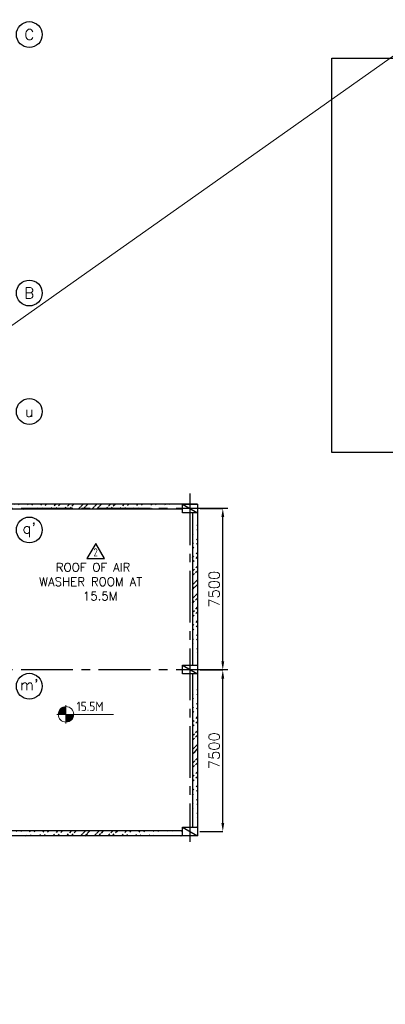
# Model space of a CAD drawing. Extents: x -287416 to 4934791, y -504132 to 1826789.
# Tile 110 of 256: x 85661 to 102628, y 199956 to 245670. Entities that reach past the tile are written whole.
import ezdxf
from ezdxf.enums import TextEntityAlignment as Align

# ---------------------------------------------------------------- set-up
doc = ezdxf.new("R2010")
doc.units = 0
doc.header["$LTSCALE"] = 800
doc.header["$MEASUREMENT"] = 0
doc.linetypes.add('CENTER', pattern=[2, 1.25, -0.25, 0.25, -0.25])
doc.linetypes.add('CENTER2', pattern=[1.125, 0.75, -0.125, 0.125, -0.125])
doc.layers.get('0').update_dxf_attribs({"linetype": 'CONTINUOUS'})
doc.layers.get('DEFPOINTS').update_dxf_attribs({"linetype": 'CONTINUOUS'})
for name, color, linetype in [('0-7-COL', 2, 'CENTER'), ('GRID', 8, 'CENTER'), ('HANGERS', 1, 'CONTINUOUS'), ('HATCH', 9, 'CONTINUOUS'), ('STR', 2, 'CONTINUOUS'), ('WALL', 6, 'CONTINUOUS')]:
    doc.layers.add(name, color=color, linetype=linetype)
for name, color, linetype, lineweight in [('DIM', 4, 'CONTINUOUS', 15), ('T', 3, 'CONTINUOUS', 15), ('TEXT', 3, 'CONTINUOUS', 15)]:
    doc.layers.add(name, color=color, linetype=linetype, lineweight=lineweight)
doc.styles.add('ROMANC', font='romanc')
doc.styles.add('ROMANS', font='ISO9.shx', dxfattribs={"width": 0.8})
doc.styles.add('S1', font='SIMPLEX.SHX', dxfattribs={"height": 200})
doc.styles.add('S3', font='ROMANS1.SHX', dxfattribs={"width": 0.8})
doc.styles.get("Standard").update_dxf_attribs({"font": 'ISO9'})
doc.styles.add('VER', font='ISO9.SHX')
doc.dimstyles.new('STANDARD$0', dxfattribs={"dimtxt": 250, "dimasz": 200, "dimexe": 0, "dimexo": 0, "dimgap": 100, "dimtad": 1, "dimdec": 0, "dimzin": 0, "dimdsep": 46, "dimtxsty": 'S1', "dimcen": 0, "dimadec": 0, "dimazin": 0, "dimtfac": 1, "dimtdec": 0, "dimtmove": 2, "dimatfit": 3, "dimfxl": 1, "dimtolj": 1, "dimtzin": 0, "dimarcsym": 0})
pattern_1 = [(45, (19498.4, 126706.84), (-318.198, 318.198), []), (45, (19710.53, 126706.84), (-318.198, 318.198), [])]

# ---------------------------------------------------------------- blocks, each defined once
blk = doc.blocks.new('*X7')
at = {"color": 0}
for p, q in [((36081, 29225), (36330, 29225)), ((36085, 29250), (36330, 29250)), ((36092, 29275), (36330, 29275)), ((36102, 29300), (36330, 29300)), ((36115, 29325), (36330, 29325)), ((36132, 29350), (36330, 29350)), ((36154, 29375), (36330, 29375)), ((36183, 29400), (36330, 29400)), ((36226, 29425), (36330, 29425)), ((36080, 29200), (36330, 29200))]:
    blk.add_line(p, q, dxfattribs=at)
blk = doc.blocks.new('LL')
for p, q in [((-1136, 0), (-711, 0)), ((-711, 0), (-711, 423)), ((1493, 0), (-711, 0)), ((-711, 0), (-711, -418))]:
    blk.add_line(p, q)
for start, end in [(90, 180), (180, 270), (0, 90), (270, 0)]:
    blk.add_arc((-711, 0), 360, start, end)
at = {"xscale": 1.440000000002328, "yscale": 1.440000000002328, "zscale": 1.440000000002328}
blk.add_blockref('*X7', (-53026, -42044), dxfattribs=at)
at = {"xscale": 1.440000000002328, "yscale": 1.440000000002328, "zscale": 1.440000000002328, "rotation": 180}
blk.add_blockref('*X7', (51604, 42044), dxfattribs=at)
at = {"flags": 4}
blk.add_attdef('LEVEL', (-222, 154), '', height=432, dxfattribs=at)
blk = doc.blocks.new('*D981')
at = {"layer": 'DEFPOINTS', "color": 0, "linetype": 'Continuous', "transparency": 16777216}
for p in [(94043, 222979), (95086, 222979), (95086, 215479)]:
    blk.add_point(p, dxfattribs=at)
at = {"layer": 'DIM', "linetype": 'Continuous', "lineweight": -2, "transparency": 16777216}
blk.add_line((94043, 222979), (95086, 222979), dxfattribs=at)
at = {"layer": 'DIM', "color": 4, "linetype": 'Continuous', "lineweight": -2, "transparency": 16777216}
blk.add_line((95086, 215879), (95086, 222579), dxfattribs=at)
at = {"layer": 'DIM', "color": 4, "linetype": 'Continuous', "transparency": 16777216}
for points in [[(95020, 222579), (95153, 222579), (95086, 222979)], [(95020, 215879), (95153, 215879), (95086, 215479)]]:
    blk.add_solid(points, dxfattribs=at)
at = {"layer": 'DIM', "linetype": 'Continuous', "transparency": 16777216, "insert": (94686, 219229), "char_height": 500, "attachment_point": 5, "rotation": 90, "style": 'ROMANC'}
blk.add_mtext('\\A1;7500', dxfattribs=at)
blk = doc.blocks.new('*D982')
at = {"layer": 'DEFPOINTS', "color": 0, "linetype": 'Continuous', "transparency": 16777216}
for p in [(94029, 215479), (95086, 215479), (94023, 207979)]:
    blk.add_point(p, dxfattribs=at)
at = {"layer": 'DIM', "linetype": 'Continuous', "lineweight": -2, "transparency": 16777216}
for p, q in [((94029, 215479), (95086, 215479)), ((94023, 207979), (95086, 207979))]:
    blk.add_line(p, q, dxfattribs=at)
at = {"layer": 'DIM', "color": 4, "linetype": 'Continuous', "lineweight": -2, "transparency": 16777216}
blk.add_line((95086, 208379), (95086, 215079), dxfattribs=at)
at = {"layer": 'DIM', "color": 4, "linetype": 'Continuous', "transparency": 16777216}
for points in [[(95020, 215079), (95153, 215079), (95086, 215479)], [(95020, 208379), (95153, 208379), (95086, 207979)]]:
    blk.add_solid(points, dxfattribs=at)
at = {"layer": 'DIM', "linetype": 'Continuous', "transparency": 16777216, "insert": (94686, 211729), "char_height": 500, "attachment_point": 5, "rotation": 90, "style": 'ROMANC'}
blk.add_mtext('\\A1;7500', dxfattribs=at)
blk = doc.blocks.new('REV2')
at = {"layer": 'HANGERS', "linetype": 'Continuous'}
for p, q in [((95462, 93768), (95042, 93069)), ((95862, 93069), (95462, 93768)), ((95042, 93069), (95862, 93069))]:
    blk.add_line(p, q, dxfattribs=at)
at = {"layer": 'HANGERS', "linetype": 'Continuous', "style": 'ROMANS', "width": 0.8}
blk.add_text('2', height=383, dxfattribs=at).set_placement((95357, 93161))

msp = doc.modelspace()

# ---------------------------------------------------------------- hatches: boundary and pattern name
at = {"layer": 'HATCH'}
h = msp.add_hatch(dxfattribs=at)
h.set_pattern_fill('ANSI32', color=256, scale=1200, style=0)
h.set_pattern_definition(pattern_1)
edge = h.paths.add_edge_path()
edge.add_line((93213.1, 222948.4), (84613.1, 222948.5))
edge.add_line((93213.1, 223178.4), (84613.1, 223178.5))
h = msp.add_hatch(dxfattribs=at)
h.set_pattern_fill('ANSI32', color=256, scale=1200, style=0)
h.set_pattern_definition([(45, (18933.27, 124955.95), (-318.198, 318.198), []), (45, (19145.4, 124955.95), (-318.198, 318.198), [])])
edge = h.paths.add_edge_path()
edge.add_line((93683.1, 222779.7), (93683.1, 215694.8))
edge.add_line((93913.1, 222778.5), (93913.1, 215694.8))
h = msp.add_hatch(dxfattribs=at)
h.set_pattern_fill('ANSI32', color=256, scale=1200, style=0)
h.set_pattern_definition([(45, (18933.27, 121769), (-318.198, 318.198), []), (45, (19145.4, 121769), (-318.198, 318.198), [])])
edge = h.paths.add_edge_path()
edge.add_line((93683.1, 215294.8), (93683.1, 208178.5))
edge.add_line((93913.1, 215294.8), (93913.1, 208178.5))
h = msp.add_hatch(dxfattribs=at)
h.set_pattern_fill('ANSI32', color=256, scale=1200, style=0)
h.set_pattern_definition(pattern_1)
edge = h.paths.add_edge_path()
edge.add_line((93213.1, 208008.6), (84613.1, 208008.5))
edge.add_line((93213.1, 207778.6), (84613.1, 207778.6))

# ---------------------------------------------------------------- linework, layer by layer
for p, q in [((93213.1, 223178.5), (93913.1, 222778.5)), ((93213.1, 215694.8), (93913.1, 215294.8)), ((93213.1, 208178.5), (93913.1, 207778.5))]:
    msp.add_line(p, q)
for points in [[(93213.1, 223178.5), (93913.1, 223178.5), (93913.1, 222778.5), (93213.1, 222778.5)], [(93213.1, 215694.8), (93913.1, 215694.8), (93913.1, 215294.8), (93213.1, 215294.8)], [(93213.1, 208178.5), (93913.1, 208178.5), (93913.1, 207778.5), (93213.1, 207778.5)]]:
    msp.add_lwpolyline(points, close=True)
at = {"layer": '0-7-COL', "color": 6, "linetype": 'Continuous'}
for centre in [(86106.3, 244978.5), (86106.3, 232978.5), (86106.3, 227478.8), (86106.3, 221978.8), (86106.3, 214722.5)]:
    msp.add_circle(centre, 600, dxfattribs=at)
at = {"layer": 'DIM'}
msp.add_line((143254.7, 272471.8), (-35095.3, 146321.8), dxfattribs=at)
at = {"layer": 'GRID', "linetype": 'CENTER2', "ltscale": 4}
for p, q in [((93563.1, 223676.8), (93563.1, 207505.7)), ((95324.8, 222978.5), (83276.8, 222978.5)), ((95324.8, 215478.5), (83343.3, 215478.5))]:
    msp.add_line(p, q, dxfattribs=at)
at = {"layer": 'STR', "color": 8}
msp.add_lwpolyline([(100139.5, 243884.7), (132380.7, 243884.7), (132380.7, 225573.3), (100139.5, 225573.3)], close=True, dxfattribs=at)
at = {"layer": 'WALL'}
for p, q in [((93913.1, 223178.5), (83618.1, 223178.5)), ((93213.1, 222948.5), (83618.1, 222948.5)), ((93683.1, 222778.5), (93683.1, 215694.8)), ((93913.1, 222778.5), (93913.1, 215694.8)), ((93683.1, 215294.8), (93683.1, 208178.5)), ((93913.1, 215294.8), (93913.1, 208178.5)), ((93213.1, 208008.6), (84613.1, 208008.6)), ((93213.1, 207778.6), (84613.1, 207778.6))]:
    msp.add_line(p, q, dxfattribs=at)

# ---------------------------------------------------------------- block references
at = {"layer": 'DIM'}
msp.add_blockref('REV2', (-6268.8, 127587.6), dxfattribs=at)
at = {"layer": 'TEXT'}
msp.add_blockref('LL', (88520.3, 213416.7), dxfattribs=at).add_auto_attribs({'LEVEL': '15.5M'})

# ---------------------------------------------------------------- texts
at = {"layer": '0-7-COL', "color": 6, "linetype": 'Continuous', "style": 'ROMANC'}
for s, p in [('C', (86106.3, 244978.5)), ('B', (86106.3, 232978.5)), ('u', (86106.3, 227478.8)), ("q'", (86106.3, 221978.8)), ("m'", (86106.3, 214796.2))]:
    msp.add_text(s, height=500, dxfattribs=at).set_placement(p, align=Align.MIDDLE)
at = {"layer": 'STR', "color": 4, "insert": (-3539.1, 223499), "char_height": 400, "width": 3040.312, "attachment_point": 1, "style": 'VER'}
msp.add_mtext('\\pi-108.42;UNLOADING \\P\\pi958.25;BAY', dxfattribs=at)
at = {"layer": 'T', "attachment_point": 1}
for s, insert, char_height, width, style in [('\\pi619.51;STAIRCASE \\P\\pi787.13;15.5M TO \\P\\pi1251.9;21.0M', (54146.4, 240629.8, 207.7), 400, 3753.309, 'S3'), ('\\pi1400.4;ROOF OF AIR \\P\\pi629.01;WASHER ROOM AT \\P\\pi2657.6;15.5M', (85934.8, 220443.5), 400, 6972.301, 'ROMANC'), ('\\pi1004;STAIRCASE \\P\\pi609.76;0.0M TO 15.5M', (55830.3, 213176.3, 321285.2), 300, 3893.798, 'S3'), ('\\pi1047.9;OPENINGS FOR LPBP VALVES', (22698.4, 209136.8), 400, 9181.506, 'S3')]:
    msp.add_mtext(s, dxfattribs=dict(at, insert=insert, char_height=char_height, width=width, style=style))
at = {"layer": 'T', "insert": (76742.7, 211452.8), "char_height": 300, "attachment_point": 1, "style": 'ROMANC'}
msp.add_mtext_dynamic_manual_height_columns('\\pi185.97;CUTOUT \\P\\pi643.11;FOR \\P\\pi350.26;PANEL \\P\\pi-71.172;HANDLING', width=2143.37, gutter_width=2000, heights=[0], dxfattribs=at)
at = {"layer": 'TEXT', "insert": (8472, 211106.7), "char_height": 450, "width": 6871.448, "attachment_point": 1, "style": 'ROMANS'}
msp.add_mtext('\\pi941.44;DUCT SUPPORTING \\P\\pi1927.2;STRUCTURE ', dxfattribs=at)

# ---------------------------------------------------------------- dimensions: what is measured, and where the dimension line sits
at = {"layer": 'DIM', "linetype": 'Continuous'}
for base, p1, p2, angle, picture, middle in [((95086.3, 222978.5), (95086.3, 215478.5), (94042.7, 222978.5), 270, '*D981', (94686.3, 219228.5)), ((95086.3, 215478.5), (94022.7, 207978.5), (94029.1, 215478.5), 90, '*D982', (94686.3, 211728.5))]:
    dim = msp.add_linear_dim(base=base, p1=p1, p2=p2, angle=angle, dimstyle='STANDARD$0', override={"dimscale": 100, "dimtxt": 5, "dimasz": 4, "dimgap": 1.5, "dimtxsty": 'ROMANC', "dimclrd": 4, "dimclre": 256, "dimclrt": 256, "dimtix": 1}, dxfattribs=at)
    dim.commit()
    dim.dimension.update_dxf_attribs({"geometry": picture, "text_midpoint": middle})

doc.saveas('drawing.dxf')
